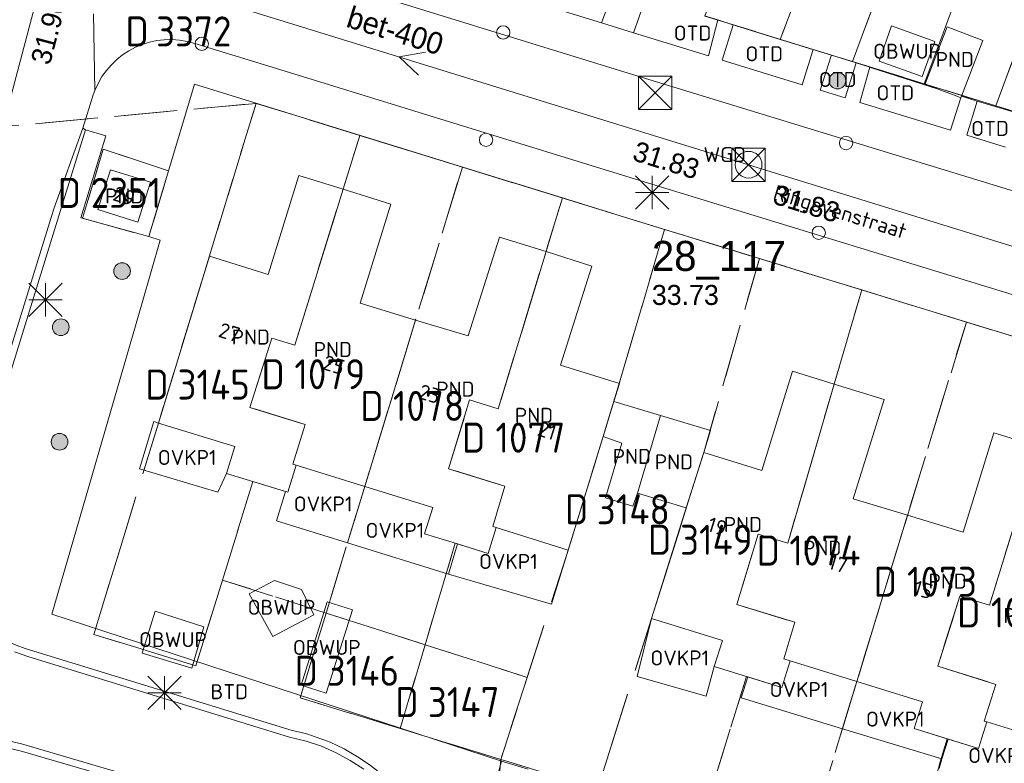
# Model space of a CAD drawing. Header units: metres. Extents: x 207644 to 210135, y 370459 to 373417.
# Tile 37 of 256: x 208197 to 208256, y 371562 to 371607. Entities that reach past the tile are written whole.
import ezdxf
from ezdxf.enums import TextEntityAlignment as Align

# ---------------------------------------------------------------- set-up
doc = ezdxf.new("R2010")
doc.units = ezdxf.units.M
doc.linetypes.add('HIDDEN2', pattern=[4.7625, 3.175, -1.5875])
for name, color, linetype in [('BTD', 7, 'Continuous'), ('combi_kolk', 7, 'Continuous'), ('CON_BxH300x300mm', 7, 'Continuous'), ('CON_BxH400x400mm', 7, 'Continuous'), ('DMM_BxH400x400mm', 7, 'Continuous'), ('GB', 1, 'Continuous'), ('GB07', 1, 'Continuous'), ('GB11', 1, 'Continuous'), ('INV_BxH300x300mm', 7, 'Continuous'), ('INV_BxH400x400mm', 7, 'Continuous'), ('KAD_perceelnummer', 212, 'Continuous'), ('KAD_sectie', 212, 'Continuous'), ('KAD_Vastgesteld_Perceel', 212, 'Continuous'), ('NAR', 7, 'Continuous'), ('NLV_inspectieput', 7, 'Continuous'), ('NNR_inspectieput', 7, 'Continuous'), ('NOD_inspectieput', 7, 'Continuous'), ('OBWUP', 7, 'Continuous'), ('ORL', 7, 'Continuous'), ('OTD', 7, 'Continuous'), ('OVKP1', 7, 'Continuous'), ('PIJL', 7, 'Continuous'), ('PND', 7, 'Continuous'), ('WGD', 7, 'Continuous')]:
    doc.layers.add(name, color=color, linetype=linetype)
for name, color, linetype, lineweight in [('GIMGMV', 7, 'Continuous', 25), ('GMV', 7, 'Continuous', 25), ('GP1', 7, 'Continuous', 30), ('Q21_lantaarnpaal', 1, 'Continuous', 0), ('Q26_boom', 72, 'Continuous', 0), ('Q28_rioolput', 153, 'Continuous', 0)]:
    doc.layers.add(name, color=color, linetype=linetype, lineweight=lineweight)
doc.styles.add('ISO', font='isocpeur.ttf', dxfattribs={"height": 1})
doc.styles.add('ISOCP', font='ISOCP.shx', dxfattribs={"height": 1.8})

# ---------------------------------------------------------------- blocks, each defined once
blk = doc.blocks.new('ACMAP_ANN_TEMPLATE_Vastgesteld_Perceelnummer')
at = {"layer": 'KAD_perceelnummer', "style": 'ISOCP'}
blk.add_attdef('Perceelnummer', text='', height=1.8, dxfattribs=at).set_placement((0, 0), align=Align.MIDDLE)
at = {"layer": 'KAD_sectie', "style": 'ISOCP'}
blk.add_attdef('sectie', text='', height=1.8, dxfattribs=at).set_placement((-2.7, 0), align=Align.MIDDLE_RIGHT)
blk = doc.blocks.new('Q26')
blk.add_hatch(color=256).paths.add_polyline_path([(-0.452, -0.01, 1), (0.548, -0.01, 1)])
blk.add_circle((0.048, -0.01), 0.5)
blk = doc.blocks.new('Q21')
for p, q in [((-1, 1), (0, 0)), ((0, 1), (0, 0)), ((0, 0), (1, 1)), ((-1, 0), (0, 0)), ((-1, -1), (0, 0)), ((0, 0), (1, 0)), ((0, 0), (0, -1)), ((0, 0), (1, -1))]:
    blk.add_line(p, q)
blk = doc.blocks.new('Q28')
at = {"linetype": 'Continuous'}
for p, q in [((-1, -1), (1, 1)), ((-1, 1), (1, -1))]:
    blk.add_line(p, q, dxfattribs=at)
blk.add_lwpolyline([(1, 1), (1, -1), (-1, -1), (-1, 1)], close=True)

msp = doc.modelspace()

# ---------------------------------------------------------------- linework, layer by layer
at = {"layer": 'combi_kolk', "color": 253, "lineweight": 13}
for centre in [(208226.26, 371605.79), (208208.19, 371605.11), (208225.23, 371599.35), (208246.81, 371599.16), (208245.17, 371593.78)]:
    msp.add_circle(centre, 0.4, dxfattribs=at)
at = {"layer": 'CON_BxH300x300mm', "color": 253, "linetype": 'Continuous', "lineweight": 13}
msp.add_lwpolyline([(208199.08, 371610.81), (208192.71, 371586.73)], dxfattribs=at)
at = {"layer": 'CON_BxH400x400mm', "color": 253, "linetype": 'Continuous', "lineweight": 13}
for points in [[(208199.08, 371610.81), (208240.97, 371597.86)], [(208240.97, 371597.86), (208286.78, 371583.7)]]:
    msp.add_lwpolyline(points, dxfattribs=at)
at = {"layer": 'GB', "color": 253, "linetype": 'Continuous', "lineweight": 13}
for points in [[(208202.724, 371597.56), (208201.967, 371595.164)], [(208205.118, 371596.804), (208202.724, 371597.56)], [(208214.018, 371597.209), (208212.171, 371591.27)], [(208216.666, 371596.386), (208214.018, 371597.209)], [(208204.361, 371594.408), (208205.118, 371596.804)], [(208216.666, 371596.386), (208219.533, 371595.494)], [(208219.533, 371595.494), (208217.685, 371589.555)], [(208201.967, 371595.164), (208204.361, 371594.408)], [(208224.166, 371587.591), (208226.034, 371593.524)], [(208226.034, 371593.524), (208228.826, 371592.645)], [(208208.647, 371592.365), (208205.591, 371582.364)], [(208212.171, 371591.27), (208208.647, 371592.365)], [(208228.826, 371592.645), (208231.572, 371591.78)], [(208231.572, 371591.78), (208229.703, 371585.847)], [(208217.685, 371589.555), (208221.011, 371588.547)], [(208221.011, 371588.547), (208224.166, 371587.591)], [(208229.703, 371585.847), (208233.223, 371584.739)], [(208241.763, 371579.53), (208243.609, 371585.48)], [(208243.609, 371585.48), (208246.102, 371584.707)], [(208233.223, 371584.739), (208232.89, 371583.653)], [(208249.092, 371583.779), (208246.102, 371584.707)], [(208247.246, 371577.828), (208249.092, 371583.779)], [(208205.591, 371582.364), (208210.171, 371580.97)], [(208255.671, 371581.781), (208253.83, 371575.83)], [(208258.344, 371580.954), (208255.671, 371581.781)], [(208230.159, 371574.754), (208232.25, 371581.568)], [(208210.171, 371580.97), (208209.667, 371579.352)], [(208238.277, 371580.611), (208241.763, 371579.53)], [(208209.667, 371579.352), (208213.216, 371578.263)], [(208213.352, 371578.221), (208213.857, 371579.844)], [(208213.857, 371579.844), (208217.962, 371578.567)], [(208213.216, 371578.263), (208213.352, 371578.221)], [(208217.962, 371578.567), (208222.038, 371577.299)], [(208250.497, 371576.841), (208247.246, 371577.828)], [(208222.038, 371577.299), (208221.55, 371575.732)], [(208237.234, 371577.28), (208235.156, 371570.646)], [(208253.83, 371575.83), (208250.497, 371576.841)], [(208225.349, 371574.543), (208225.836, 371576.106)], [(208225.836, 371576.106), (208230.159, 371574.754)], [(208221.55, 371575.732), (208223.512, 371575.118)], [(208223.512, 371575.118), (208225.349, 371574.543)], [(208235.156, 371570.646), (208239.395, 371569.333)], [(208239.395, 371569.333), (208238.911, 371567.774)], [(208238.911, 371567.774), (208242.966, 371566.515)], [(208242.966, 371566.515), (208243.459, 371568.108)], [(208247.457, 371566.868), (208243.459, 371568.108)], [(208247.457, 371566.868), (208251.389, 371565.648)], [(208251.389, 371565.648), (208250.893, 371564.05)], [(208250.893, 371564.05), (208254.745, 371562.861)], [(208255.24, 371564.454), (208254.745, 371562.861)], [(208259.399, 371563.172), (208255.24, 371564.454)]]:
    msp.add_lwpolyline(points, dxfattribs=at)
at = {"layer": 'GB07', "color": 253, "linetype": 'Continuous', "lineweight": 13}
for points in [[(208216.666, 371596.386), (208213.763, 371587.044)], [(208225.963, 371583.221), (208228.826, 371592.645)], [(208217.962, 371578.567), (208221.011, 371588.547)], [(208212.394, 371587.467), (208211.08, 371583.3)], [(208213.763, 371587.044), (208212.394, 371587.467)], [(208243.318, 371575.161), (208246.102, 371584.707)], [(208222.982, 371579.63), (208224.247, 371583.762)], [(208224.247, 371583.762), (208225.963, 371583.221)], [(208232.25, 371581.568), (208232.89, 371583.653)], [(208211.08, 371583.3), (208214.397, 371582.283)], [(208214.397, 371582.283), (208213.656, 371579.906)], [(208235.694, 371582.816), (208234.303, 371578.155)], [(208238.277, 371580.611), (208237.234, 371577.28)], [(208255.407, 371571.446), (208258.344, 371580.954)], [(208213.656, 371579.906), (208213.857, 371579.844)], [(208226.365, 371578.577), (208222.982, 371579.63)], [(208225.628, 371576.171), (208226.365, 371578.577)], [(208250.497, 371576.841), (208247.457, 371566.868)], [(208225.836, 371576.106), (208225.628, 371576.171)], [(208240.267, 371571.482), (208241.537, 371575.703)], [(208241.537, 371575.703), (208243.318, 371575.161)], [(208252.307, 371567.788), (208253.64, 371571.994)], [(208253.64, 371571.994), (208255.407, 371571.446)], [(208243.749, 371570.421), (208240.267, 371571.482)], [(208243.085, 371568.222), (208243.749, 371570.421)], [(208243.459, 371568.108), (208243.085, 371568.222)], [(208255.792, 371566.699), (208252.307, 371567.788)], [(208255.095, 371564.499), (208255.792, 371566.699)], [(208255.24, 371564.454), (208255.095, 371564.499)]]:
    msp.add_lwpolyline(points, dxfattribs=at)
at = {"layer": 'GB11', "color": 253, "linetype": 'Continuous', "lineweight": 13}
for points in [[(208252.341, 371602.398), (208251.544, 371602.706), (208252.869, 371606.134), (208255.012, 371605.306)], [(208255.012, 371605.306), (208253.721, 371601.965)], [(208253.357, 371602.005), (208252.341, 371602.398)], [(208253.687, 371601.878), (208253.357, 371602.005)], [(208253.721, 371601.965), (208253.687, 371601.878)], [(208235.694, 371582.816), (208232.89, 371583.653)], [(208238.684, 371581.924), (208235.694, 371582.816)], [(208238.277, 371580.611), (208238.684, 371581.924)], [(208233.369, 371581.165), (208232.25, 371581.568)], [(208232.388, 371577.888), (208233.369, 371581.165)], [(208234.303, 371578.155), (208234.033, 371577.39)], [(208237.234, 371577.28), (208234.303, 371578.155)], [(208234.033, 371577.39), (208232.388, 371577.888)]]:
    msp.add_lwpolyline(points, dxfattribs=at)
at = {"layer": 'GIMGMV', "color": 253, "linetype": 'Continuous', "lineweight": 13}
for points in [[(208249.544, 371606.183), (208248.788, 371604.07)], [(208252.135, 371605.256), (208249.544, 371606.183)], [(208251.379, 371603.142), (208252.135, 371605.256)], [(208248.788, 371604.07), (208251.379, 371603.142)], [(208212.558, 371572.933), (208211.03, 371572.126)], [(208214.169, 371572.386), (208212.558, 371572.933)], [(208214.911, 371570.874), (208214.169, 371572.386)], [(208211.03, 371572.126), (208212.452, 371569.567)], [(208205.404, 371571.088), (208204.615, 371568.571)], [(208208.315, 371570.145), (208205.404, 371571.088)], [(208215.709, 371571.648), (208214.145, 371566.648)], [(208215.657, 371566.175), (208217.222, 371571.175)], [(208217.222, 371571.175), (208215.709, 371571.648)], [(208212.452, 371569.567), (208214.911, 371570.874)], [(208207.592, 371567.677), (208208.315, 371570.145)], [(208204.615, 371568.571), (208207.592, 371567.677)], [(208214.145, 371566.648), (208215.657, 371566.175)]]:
    msp.add_lwpolyline(points, dxfattribs=at)
at = {"layer": 'GMV', "color": 253, "linetype": 'Continuous', "lineweight": 13}
for points in [[(208234.013, 371603.268), (208215.198, 371609.087)], [(208232.929, 371608.441), (208232.148, 371606.36)], [(208234.062, 371605.761), (208234.751, 371607.688), (208234.826, 371607.875)], [(208228.638, 371607.442), (208232.148, 371606.36)], [(208201.777, 371602.304), (208201.697, 371606.908)], [(208238.328, 371606.781), (208239.117, 371606.537)], [(208238.566, 371604.378), (208239.117, 371606.537)], [(208239.117, 371606.537), (208240.039, 371606.253)], [(208234.062, 371605.761), (208232.148, 371606.36)], [(208239.386, 371604.125), (208240.039, 371606.253)], [(208240.039, 371606.253), (208244.834, 371604.772)], [(208238.566, 371604.378), (208234.062, 371605.761)], [(208207.771, 371605.134), (208213.183, 371603.471)], [(208244.817, 371604.717), (208244.171, 371602.656)], [(208244.834, 371604.772), (208244.817, 371604.717)], [(208244.834, 371604.772), (208245.933, 371604.433)], [(208244.171, 371602.656), (208239.386, 371604.125)], [(208245.268, 371602.319), (208245.92, 371604.391)], [(208245.92, 371604.391), (208245.933, 371604.433)], [(208247.415, 371603.972), (208245.933, 371604.433)], [(208246.767, 371601.859), (208247.415, 371603.972)], [(208248.232, 371603.706), (208247.415, 371603.972)], [(208247.631, 371601.594), (208248.232, 371603.706)], [(208248.274, 371603.693), (208248.232, 371603.706)], [(208252.341, 371602.398), (208248.274, 371603.693)], [(208213.183, 371603.471), (208233.933, 371597.065)], [(208279.472, 371589.365), (208234.013, 371603.268)], [(208205.016, 371593.545), (208207.763, 371602.679)], [(208207.763, 371602.679), (208233.526, 371594.714)], [(208201.068, 371600.05), (208201.684, 371602.051)], [(208201.684, 371602.051), (208201.777, 371602.304)], [(208246.767, 371601.859), (208245.268, 371602.319)], [(208253.079, 371599.922), (208253.687, 371601.878)], [(208253.721, 371601.965), (208254.674, 371601.679)], [(208253.079, 371599.922), (208247.631, 371601.594)], [(208254.044, 371599.626), (208254.674, 371601.679)], [(208254.674, 371601.679), (208257.03, 371600.974)], [(208199.315, 371595.222), (208201.068, 371600.05)], [(208201.068, 371600.05), (208201.223, 371599.955)], [(208199.698, 371595.049), (208201.223, 371599.955)], [(208200.94, 371594.682), (208202.449, 371599.599)], [(208202.449, 371599.599), (208201.223, 371599.955)], [(208254.044, 371599.626), (208256.36, 371598.915)], [(208233.933, 371597.065), (208277.706, 371583.662)], [(208193.282, 371575.737), (208199.315, 371595.222)], [(208193.665, 371575.564), (208199.698, 371595.049)], [(208205.016, 371593.545), (208200.94, 371594.682)], [(208233.526, 371594.714), (208311.84, 371570.694)], [(208205.016, 371593.545), (208205.703, 371593.344)], [(208205.703, 371593.344), (208204.614, 371589.584)], [(208204.614, 371589.584), (208199.206, 371570.917)], [(208199.206, 371570.917), (208199.203, 371570.906)], [(208199.203, 371570.906), (208219.127, 371564.397)], [(208213.606, 371563.93), (208197.598, 371568.859)], [(208197.765, 371568.369), (208196.972, 371568.647)], [(208213.452, 371563.539), (208197.765, 371568.369)], [(208219.127, 371564.397), (208226.15, 371562.103)], [(208214.458, 371563.292), (208213.452, 371563.539)], [(208197.387, 371563.134), (208196.431, 371563.355)], [(208208.051, 371560.003), (208197.387, 371563.134)], [(208215.37, 371562.983), (208214.458, 371563.292)], [(208216.251, 371562.597), (208215.37, 371562.983)], [(208201.76, 371561.414), (208197.313, 371562.72)], [(208217.095, 371562.137), (208216.251, 371562.597)], [(208217.897, 371561.606), (208217.095, 371562.137)], [(208226.15, 371562.103), (208225.584, 371559.96)], [(208226.15, 371562.103), (208227.754, 371561.609)]]:
    msp.add_lwpolyline(points, dxfattribs=at)
for points in [[(208201.777, 371602.304, -0.394113), (208207.771, 371605.134)], [(208197.313, 371562.72, -0.435988), (208188.065, 371577.309)], [(208197.598, 371568.859, -0.392023), (208193.665, 371575.564)], [(208222.877, 371553.505, 0.334996), (208213.606, 371563.93)]]:
    msp.add_lwpolyline(points, format="xyb", dxfattribs=at)
at = {"layer": 'GP1', "color": 253, "linetype": 'Continuous', "lineweight": 13}
for points in [[(208205.317, 371582.469), (208204.459, 371579.621)], [(208205.591, 371582.364), (208205.317, 371582.469)], [(208204.459, 371579.621), (208209.15, 371578.216)], [(208209.15, 371578.216), (208209.667, 371579.352)], [(208216.928, 371575.183), (208212.67, 371576.508), (208213.216, 371578.263)], [(208217.962, 371578.567), (208216.928, 371575.183)], [(208222.981, 371573.3), (208216.928, 371575.183)], [(208223.512, 371575.118), (208222.981, 371573.3)], [(208229.164, 371571.5), (208230.159, 371574.754)], [(208222.981, 371573.3), (208229.164, 371571.5)], [(208235.156, 371570.646), (208234.289, 371567.173)], [(208238.428, 371565.987), (208238.911, 371567.774)], [(208234.289, 371567.173), (208238.428, 371565.987)], [(208240.923, 371567.149), (208240.519, 371565.886)], [(208242.966, 371566.515), (208240.923, 371567.149)], [(208247.457, 371566.868), (208246.594, 371564.038)], [(208240.519, 371565.886), (208246.594, 371564.038)], [(208246.594, 371564.038), (208252.558, 371562.224)], [(208250.893, 371564.05), (208252.928, 371563.422)], [(208252.928, 371563.422), (208252.558, 371562.224)], [(208254.745, 371562.861), (208252.928, 371563.422)], [(208252.558, 371562.224), (208252.384, 371561.66)]]:
    msp.add_lwpolyline(points, dxfattribs=at)
at = {"layer": 'KAD_Vastgesteld_Perceel', "color": 253, "linetype": 'HIDDEN2', "lineweight": 13}
for points in [[(208241.852, 371616.233), (208247.078, 371630.266), (208247.778, 371632.146), (208253.195, 371630.135), (208252.422, 371628.054), (208251.461, 371628.407), (208242.871, 371605.375), (208238.34, 371606.775), (208241.852, 371616.233)], [(208242.871, 371605.375), (208251.461, 371628.407), (208252.422, 371628.054), (208253.195, 371630.135), (208257.407, 371628.571), (208256.638, 371626.501), (208255.649, 371626.865), (208247.2, 371604.038), (208242.871, 371605.375)], [(208247.2, 371604.038), (208255.649, 371626.865), (208256.638, 371626.501), (208257.407, 371628.571), (208261.64, 371626.999), (208260.87, 371624.925), (208259.909, 371625.281), (208251.494, 371602.711), (208247.2, 371604.038)], [(208251.494, 371602.711), (208259.909, 371625.281), (208260.87, 371624.925), (208261.64, 371626.999), (208265.863, 371625.431), (208265.094, 371623.361), (208264.125, 371623.72), (208255.786, 371601.385), (208251.494, 371602.711)], [(208255.786, 371601.385), (208264.125, 371623.72), (208265.094, 371623.361), (208265.863, 371625.431), (208270.07, 371623.869), (208269.303, 371621.803), (208268.351, 371622.152), (208260.089, 371600.056), (208255.786, 371601.385)], [(208217.67, 371599.616), (208213.763, 371587.044), (208212.394, 371587.467), (208211.08, 371583.3), (208214.397, 371582.283), (208213.656, 371579.906), (208213.857, 371579.844), (208213.352, 371578.221), (208211.261, 371578.865), (208209.431, 371572.954), (208207.84, 371567.812), (208201.719, 371569.691), (208203.312, 371574.905), (208205.591, 371582.364), (208211.45, 371601.539), (208217.67, 371599.616)], [(208223.813, 371597.717), (208215.642, 371570.976), (208209.431, 371572.954), (208211.261, 371578.865), (208213.352, 371578.221), (208213.857, 371579.844), (208213.656, 371579.906), (208214.397, 371582.283), (208211.08, 371583.3), (208212.394, 371587.467), (208213.763, 371587.044), (208217.67, 371599.616), (208223.813, 371597.717)], [(208201.044, 371594.653), (208205.016, 371593.545), (208206.202, 371597.488), (208202.288, 371598.797), (208201.044, 371594.653)], [(208202.288, 371598.797), (208206.202, 371597.488), (208205.016, 371593.545), (208201.044, 371594.653), (208202.288, 371598.797)], [(208223.813, 371597.717), (208229.804, 371595.865), (208225.963, 371583.221), (208224.247, 371583.762), (208222.982, 371579.63), (208226.365, 371578.577), (208225.628, 371576.171), (208225.836, 371576.106), (208225.349, 371574.543), (208223.385, 371575.157), (208221.578, 371569.077), (208215.642, 371570.976), (208223.813, 371597.717)], [(208235.93, 371593.977), (208233.217, 371584.742), (208230.159, 371574.754), (208227.698, 371567.118), (208221.578, 371569.077), (208223.385, 371575.157), (208225.349, 371574.543), (208225.836, 371576.106), (208225.628, 371576.171), (208226.365, 371578.577), (208222.982, 371579.63), (208224.247, 371583.762), (208225.963, 371583.221), (208229.804, 371595.865), (208233.526, 371594.714), (208235.93, 371593.977)], [(208235.93, 371593.977), (208241.613, 371592.234), (208238.283, 371580.61), (208235.156, 371570.646), (208232.73, 371562.999), (208231.912, 371560.422), (208226.795, 371561.992), (208226.113, 371562.201), (208227.698, 371567.118), (208230.159, 371574.754), (208233.217, 371584.742), (208235.93, 371593.977)], [(208247.748, 371590.352), (208243.318, 371575.161), (208241.537, 371575.703), (208240.267, 371571.482), (208243.749, 371570.421), (208243.085, 371568.222), (208243.459, 371568.108), (208242.966, 371566.515), (208240.852, 371567.172), (208238.93, 371560.98), (208238.161, 371558.503), (208231.912, 371560.422), (208232.73, 371562.999), (208235.156, 371570.646), (208238.283, 371580.61), (208241.613, 371592.234), (208247.748, 371590.352)], [(208254.028, 371588.426), (208245.088, 371559.096), (208238.93, 371560.98), (208240.852, 371567.172), (208242.966, 371566.515), (208243.459, 371568.108), (208243.085, 371568.222), (208243.749, 371570.421), (208240.267, 371571.482), (208241.537, 371575.703), (208243.318, 371575.161), (208247.748, 371590.352), (208254.028, 371588.426)], [(208254.028, 371588.426), (208260.079, 371586.57), (208255.407, 371571.446), (208253.64, 371571.994), (208252.307, 371567.788), (208255.792, 371566.699), (208255.095, 371564.499), (208255.24, 371564.454), (208254.745, 371562.861), (208252.868, 371563.44), (208251.045, 371557.277), (208245.088, 371559.096), (208254.028, 371588.426)], [(208266.023, 371584.747), (208257.029, 371555.451), (208251.045, 371557.277), (208252.868, 371563.44), (208254.745, 371562.861), (208255.24, 371564.454), (208255.095, 371564.499), (208255.792, 371566.699), (208252.307, 371567.788), (208253.64, 371571.994), (208255.407, 371571.446), (208260.079, 371586.57), (208266.023, 371584.747)], [(208214.089, 371565.893), (208215.642, 371570.976), (208221.578, 371569.077), (208220.085, 371564.052), (208214.089, 371565.893)], [(208220.085, 371564.052), (208221.578, 371569.077), (208227.698, 371567.118), (208226.113, 371562.201), (208220.085, 371564.052)]]:
    msp.add_lwpolyline(points, close=True, dxfattribs=at)
for points in [[(208260.079, 371586.57), (208254.028, 371588.426), (208247.748, 371590.352), (208241.613, 371592.234), (208235.93, 371593.977), (208233.526, 371594.714), (208229.804, 371595.865), (208223.813, 371597.717), (208217.67, 371599.616), (208211.45, 371601.539), (208193.483, 371599.874), (208188.691, 371601.373), (208173.364, 371606.081), (208168.523, 371607.488)], [(208238.34, 371606.775), (208242.871, 371605.375), (208242.871, 371605.375), (208247.2, 371604.038), (208251.494, 371602.711), (208255.786, 371601.385), (208260.089, 371600.056)], [(208193.483, 371599.874), (208211.45, 371601.539), (208205.591, 371582.364), (208203.312, 371574.905), (208201.719, 371569.691), (208207.84, 371567.812), (208209.431, 371572.954), (208215.642, 371570.976), (208214.089, 371565.893), (208220.085, 371564.052), (208226.113, 371562.201), (208225.364, 371553.863), (208222.451, 371543.96), (208220.883, 371538.793), (208219.29, 371533.544), (208215.022, 371519.476), (208209.675, 371502.055)], [(208165.497, 371379.59), (208206.352, 371481.615), (208206.564, 371482.145), (208229.919, 371474.882), (208232.614, 371483.828), (208234.219, 371489.157), (208235.793, 371494.381), (208238.874, 371504.618), (208235.028, 371505.832), (208241.447, 371526.662), (208243.079, 371531.904), (208244.712, 371537.139), (208247.771, 371546.992), (208225.364, 371553.863), (208226.113, 371562.201), (208226.795, 371561.992), (208231.912, 371560.422), (208238.161, 371558.503), (208244.33, 371556.61), (208250.305, 371554.776), (208256.261, 371552.948), (208262.349, 371551.079)]]:
    msp.add_lwpolyline(points, dxfattribs=at)
at = {"layer": 'NOD_inspectieput', "color": 253, "lineweight": 13}
msp.add_circle((208240.97, 371597.86), 0.8, dxfattribs=at)
at = {"layer": 'PIJL', "color": 253, "lineweight": 13}
msp.add_lwpolyline([(208221.61, 371604.6), (208220.02, 371604.33), (208221.19, 371603.22)], dxfattribs=at)

# ---------------------------------------------------------------- block references
at = {"layer": 'KAD_Vastgesteld_Perceel', "color": 253, "linetype": 'HIDDEN2', "lineweight": 13}
ref = msp.add_blockref('ACMAP_ANN_TEMPLATE_Vastgesteld_Perceelnummer', (208207.712, 371605.854), dxfattribs=at)
ref.add_attrib('Perceelnummer', '3372', dxfattribs={"layer": 'KAD_perceelnummer', "lineweight": 13, "height": 1.8, "style": 'ISOCP'}).set_placement((208207.712, 371605.854), align=Align.MIDDLE)
ref.add_attrib('sectie', 'D', dxfattribs={"layer": 'KAD_sectie', "lineweight": 13, "height": 1.8, "style": 'ISOCP'}).set_placement((208205.012, 371605.854), align=Align.MIDDLE_RIGHT)
ref = msp.add_blockref('ACMAP_ANN_TEMPLATE_Vastgesteld_Perceelnummer', (208203.653, 371596.171), dxfattribs=at)
ref.add_attrib('Perceelnummer', '2351', dxfattribs={"layer": 'KAD_perceelnummer', "lineweight": 13, "height": 1.8, "style": 'ISOCP'}).set_placement((208203.653, 371596.171), align=Align.MIDDLE)
ref.add_attrib('sectie', 'D', dxfattribs={"layer": 'KAD_sectie', "lineweight": 13, "height": 1.8, "style": 'ISOCP'}).set_placement((208200.953, 371596.171), align=Align.MIDDLE_RIGHT)
ref = msp.add_blockref('ACMAP_ANN_TEMPLATE_Vastgesteld_Perceelnummer', (208215.864, 371585.296), dxfattribs=at)
ref.add_attrib('Perceelnummer', '1079', dxfattribs={"layer": 'KAD_perceelnummer', "lineweight": 13, "height": 1.8, "style": 'ISOCP'}).set_placement((208215.864, 371585.296), align=Align.MIDDLE)
ref.add_attrib('sectie', 'D', dxfattribs={"layer": 'KAD_sectie', "lineweight": 13, "height": 1.8, "style": 'ISOCP'}).set_placement((208213.164, 371585.296), align=Align.MIDDLE_RIGHT)
ref = msp.add_blockref('ACMAP_ANN_TEMPLATE_Vastgesteld_Perceelnummer', (208208.906, 371584.676), dxfattribs=at)
ref.add_attrib('Perceelnummer', '3145', dxfattribs={"layer": 'KAD_perceelnummer', "lineweight": 13, "height": 1.8, "style": 'ISOCP'}).set_placement((208208.906, 371584.676), align=Align.MIDDLE)
ref.add_attrib('sectie', 'D', dxfattribs={"layer": 'KAD_sectie', "lineweight": 13, "height": 1.8, "style": 'ISOCP'}).set_placement((208206.206, 371584.676), align=Align.MIDDLE_RIGHT)
ref = msp.add_blockref('ACMAP_ANN_TEMPLATE_Vastgesteld_Perceelnummer', (208221.786, 371583.397), dxfattribs=at)
ref.add_attrib('Perceelnummer', '1078', dxfattribs={"layer": 'KAD_perceelnummer', "lineweight": 13, "height": 1.8, "style": 'ISOCP'}).set_placement((208221.786, 371583.397), align=Align.MIDDLE)
ref.add_attrib('sectie', 'D', dxfattribs={"layer": 'KAD_sectie', "lineweight": 13, "height": 1.8, "style": 'ISOCP'}).set_placement((208219.086, 371583.397), align=Align.MIDDLE_RIGHT)
ref = msp.add_blockref('ACMAP_ANN_TEMPLATE_Vastgesteld_Perceelnummer', (208227.887, 371581.492), dxfattribs=at)
ref.add_attrib('Perceelnummer', '1077', dxfattribs={"layer": 'KAD_perceelnummer', "lineweight": 13, "height": 1.8, "style": 'ISOCP'}).set_placement((208227.887, 371581.492), align=Align.MIDDLE)
ref.add_attrib('sectie', 'D', dxfattribs={"layer": 'KAD_sectie', "lineweight": 13, "height": 1.8, "style": 'ISOCP'}).set_placement((208225.187, 371581.492), align=Align.MIDDLE_RIGHT)
ref = msp.add_blockref('ACMAP_ANN_TEMPLATE_Vastgesteld_Perceelnummer', (208234.06, 371577.2), dxfattribs=at)
ref.add_attrib('Perceelnummer', '3148', dxfattribs={"layer": 'KAD_perceelnummer', "lineweight": 13, "height": 1.8, "style": 'ISOCP'}).set_placement((208234.06, 371577.2), align=Align.MIDDLE)
ref.add_attrib('sectie', 'D', dxfattribs={"layer": 'KAD_sectie', "lineweight": 13, "height": 1.8, "style": 'ISOCP'}).set_placement((208231.36, 371577.2), align=Align.MIDDLE_RIGHT)
ref = msp.add_blockref('ACMAP_ANN_TEMPLATE_Vastgesteld_Perceelnummer', (208239.037, 371575.369), dxfattribs=at)
ref.add_attrib('Perceelnummer', '3149', dxfattribs={"layer": 'KAD_perceelnummer', "lineweight": 13, "height": 1.8, "style": 'ISOCP'}).set_placement((208239.037, 371575.369), align=Align.MIDDLE)
ref.add_attrib('sectie', 'D', dxfattribs={"layer": 'KAD_sectie', "lineweight": 13, "height": 1.8, "style": 'ISOCP'}).set_placement((208236.337, 371575.369), align=Align.MIDDLE_RIGHT)
ref = msp.add_blockref('ACMAP_ANN_TEMPLATE_Vastgesteld_Perceelnummer', (208245.547, 371574.724), dxfattribs=at)
ref.add_attrib('Perceelnummer', '1074', dxfattribs={"layer": 'KAD_perceelnummer', "lineweight": 13, "height": 1.8, "style": 'ISOCP'}).set_placement((208245.547, 371574.724), align=Align.MIDDLE)
ref.add_attrib('sectie', 'D', dxfattribs={"layer": 'KAD_sectie', "lineweight": 13, "height": 1.8, "style": 'ISOCP'}).set_placement((208242.847, 371574.724), align=Align.MIDDLE_RIGHT)
ref = msp.add_blockref('ACMAP_ANN_TEMPLATE_Vastgesteld_Perceelnummer', (208252.561, 371572.852), dxfattribs=at)
ref.add_attrib('Perceelnummer', '1073', dxfattribs={"layer": 'KAD_perceelnummer', "lineweight": 13, "height": 1.8, "style": 'ISOCP'}).set_placement((208252.561, 371572.852), align=Align.MIDDLE)
ref.add_attrib('sectie', 'D', dxfattribs={"layer": 'KAD_sectie', "lineweight": 13, "height": 1.8, "style": 'ISOCP'}).set_placement((208249.861, 371572.852), align=Align.MIDDLE_RIGHT)
ref = msp.add_blockref('ACMAP_ANN_TEMPLATE_Vastgesteld_Perceelnummer', (208257.567, 371571.011), dxfattribs=at)
ref.add_attrib('Perceelnummer', '1072', dxfattribs={"layer": 'KAD_perceelnummer', "lineweight": 13, "height": 1.8, "style": 'ISOCP'}).set_placement((208257.567, 371571.011), align=Align.MIDDLE)
ref.add_attrib('sectie', 'D', dxfattribs={"layer": 'KAD_sectie', "lineweight": 13, "height": 1.8, "style": 'ISOCP'}).set_placement((208254.867, 371571.011), align=Align.MIDDLE_RIGHT)
ref = msp.add_blockref('ACMAP_ANN_TEMPLATE_Vastgesteld_Perceelnummer', (208217.849, 371567.514), dxfattribs=at)
ref.add_attrib('Perceelnummer', '3146', dxfattribs={"layer": 'KAD_perceelnummer', "lineweight": 13, "height": 1.8, "style": 'ISOCP'}).set_placement((208217.849, 371567.514), align=Align.MIDDLE)
ref.add_attrib('sectie', 'D', dxfattribs={"layer": 'KAD_sectie', "lineweight": 13, "height": 1.8, "style": 'ISOCP'}).set_placement((208215.149, 371567.514), align=Align.MIDDLE_RIGHT)
ref = msp.add_blockref('ACMAP_ANN_TEMPLATE_Vastgesteld_Perceelnummer', (208223.889, 371565.639), dxfattribs=at)
ref.add_attrib('Perceelnummer', '3147', dxfattribs={"layer": 'KAD_perceelnummer', "lineweight": 13, "height": 1.8, "style": 'ISOCP'}).set_placement((208223.889, 371565.639), align=Align.MIDDLE)
ref.add_attrib('sectie', 'D', dxfattribs={"layer": 'KAD_sectie', "lineweight": 13, "height": 1.8, "style": 'ISOCP'}).set_placement((208221.189, 371565.639), align=Align.MIDDLE_RIGHT)
at = {"layer": 'Q21_lantaarnpaal', "color": 253}
for p in [(208235.184, 371596.192), (208198.815, 371589.761), (208205.955, 371566.185)]:
    msp.add_blockref('Q21', p, dxfattribs=at)
at = {"layer": 'Q26_boom', "color": 253}
for p in [(208246.248, 371602.912), (208203.364, 371591.49), (208199.691, 371588.123), (208199.617, 371581.253)]:
    msp.add_blockref('Q26', p, dxfattribs=at)
at = {"layer": 'Q28_rioolput', "color": 253}
for p in [(208235.369, 371602.175), (208240.967, 371597.856)]:
    msp.add_blockref('Q28', p, dxfattribs=at)

# ---------------------------------------------------------------- texts
at = {"layer": 'BTD', "color": 253, "linetype": 'Continuous', "lineweight": 13, "style": 'ISO'}
msp.add_text('BTD', height=0.9, dxfattribs=at).set_placement((208209.841, 371566.26), align=Align.MIDDLE_CENTER)
at = {"layer": 'DMM_BxH400x400mm', "color": 253, "lineweight": 13}
msp.add_text('bet-400', height=1.3, rotation=342.82, dxfattribs=at).set_placement((208216.78, 371606.15))
at = {"layer": 'INV_BxH300x300mm', "color": 253, "lineweight": 13}
msp.add_text('31.90', height=1.2, rotation=75.18, dxfattribs=at).set_placement((208199.08, 371603.78))
at = {"layer": 'INV_BxH400x400mm', "color": 253, "lineweight": 13}
for p in [(208233.94, 371598.15), (208242.35, 371595.55)]:
    msp.add_text('31.83', height=1.2, rotation=342.82, dxfattribs=at).set_placement(p)
at = {"layer": 'NAR', "color": 253, "linetype": 'Continuous', "lineweight": 13, "style": 'ISO'}
for s, rotation, p in [('29', 342.5, (208203.543, 371595.984)), ('27', 342.7, (208209.849, 371587.803)), ('25', 343.1, (208216.11, 371585.853)), ('23', 343.1, (208221.846, 371584.114)), ('21', 342.5, (208228.888, 371581.91)), ('19', 342.8, (208239.091, 371576.171)), ('17', 343.1, (208246.326, 371573.927)), ('15', 343.1, (208251.435, 371572.377))]:
    msp.add_text(s, height=0.9, rotation=rotation, dxfattribs=at).set_placement(p, align=Align.MIDDLE_CENTER)
at = {"layer": 'NLV_inspectieput', "color": 253, "lineweight": 13}
msp.add_text('33.73', height=1.2, dxfattribs=at).set_placement((208235.17, 371589.45))
at = {"layer": 'NNR_inspectieput', "color": 253, "lineweight": 13}
msp.add_text('28_117', height=1.8, dxfattribs=at).set_placement((208235.17, 371591.49))
at = {"layer": 'OBWUP', "color": 253, "linetype": 'Continuous', "lineweight": 13, "style": 'ISO'}
for p in [(208250.462, 371604.663), (208212.971, 371571.318), (208206.465, 371569.38), (208215.684, 371568.915)]:
    msp.add_text('OBWUP', height=0.9, dxfattribs=at).set_placement(p, align=Align.MIDDLE_CENTER)
at = {"layer": 'ORL', "color": 253, "linetype": 'Continuous', "lineweight": 13, "style": 'ISO'}
msp.add_text('Ringovenstraat', height=0.9, rotation=343, dxfattribs=at).set_placement((208246.453, 371595.041), align=Align.MIDDLE_CENTER)
at = {"layer": 'OTD', "color": 253, "linetype": 'Continuous', "lineweight": 13, "style": 'ISO'}
for p in [(208237.609, 371605.755), (208241.907, 371604.51), (208246.311, 371602.968), (208249.762, 371602.172), (208255.439, 371600.034)]:
    msp.add_text('OTD', height=0.9, dxfattribs=at).set_placement(p, align=Align.MIDDLE_CENTER)
at = {"layer": 'OVKP1', "color": 253, "linetype": 'Continuous', "lineweight": 13, "style": 'ISO'}
for p in [(208207.315, 371580.303), (208215.461, 371577.518), (208219.766, 371575.933), (208226.57, 371574.066), (208236.842, 371568.283), (208243.988, 371566.388), (208249.761, 371564.614), (208255.892, 371562.433)]:
    msp.add_text('OVKP1', height=0.9, dxfattribs=at).set_placement(p, align=Align.MIDDLE_CENTER)
at = {"layer": 'PND', "color": 253, "linetype": 'Continuous', "lineweight": 13, "style": 'ISO'}
for p in [(208253.326, 371604.17), (208203.543, 371595.984), (208211.129, 371587.525), (208216.046, 371586.777), (208223.394, 371584.401), (208228.103, 371582.831), (208233.972, 371580.369), (208236.494, 371580.039), (208240.629, 371576.284), (208245.382, 371574.875), (208252.901, 371572.887), (208257.388, 371570.826)]:
    msp.add_text('PND', height=0.9, dxfattribs=at).set_placement(p, align=Align.MIDDLE_CENTER)
at = {"layer": 'WGD', "color": 253, "linetype": 'Continuous', "lineweight": 13, "style": 'ISO'}
msp.add_text('WGD', height=0.9, dxfattribs=at).set_placement((208239.536, 371598.464), align=Align.MIDDLE_CENTER)

doc.saveas('drawing.dxf')
